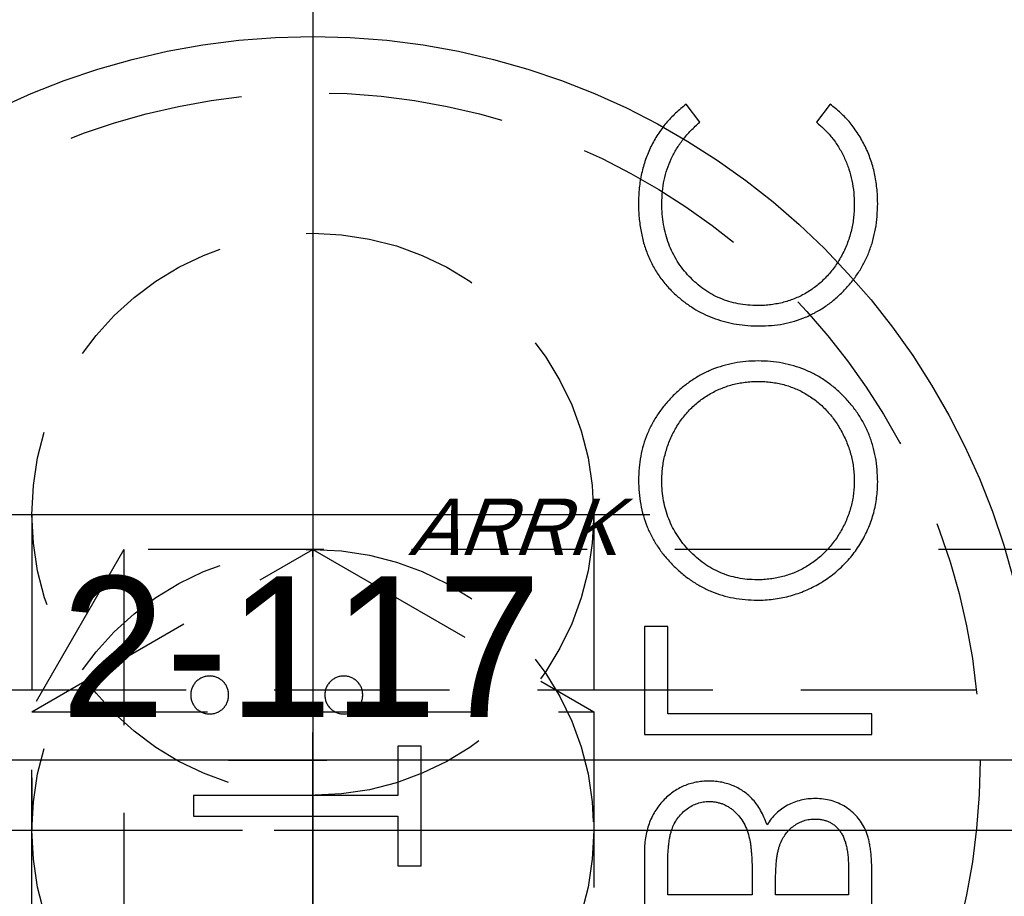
# Model space of a CAD drawing. Extents: x 2651 to 7771, y -1163 to 1075.
# Tile 235 of 256: x 4229 to 4243, y 518 to 530. Entities that reach past the tile are written whole.
import ezdxf

# ---------------------------------------------------------------- set-up
doc = ezdxf.new("R2010")
doc.units = 0
doc.header["$LTSCALE"] = 10
for name, pattern in [('CENTER', [2, 1.25, -0.25, 0.25, -0.25]), ('CNSCEN', [17, 15, -1, 0, -1]), ('CNSHID', [4, 3, -1]), ('HIDDEN', [0.375, 0.25, -0.125])]:
    doc.linetypes.add(name, pattern=pattern)
doc.layers.get('0').update_dxf_attribs({"linetype": 'CONTINUOUS'})
doc.layers.get('Defpoints').update_dxf_attribs({"linetype": 'CONTINUOUS'})
for name, color, linetype in [('1', 7, 'CONTINUOUS'), ('9', 3, 'CONTINUOUS'), ('COOL', 150, 'HIDDEN'), ('DIM', 3, 'CONTINUOUS'), ('WL1-HL', 4, 'CNSHID'), ('WOR1-CL', 1, 'CNSCEN'), ('WOR1-DL', 7, 'CONTINUOUS')]:
    doc.layers.add(name, color=color, linetype=linetype)
doc.styles.add('china', font='txt')
doc.styles.get("Standard").update_dxf_attribs({"font": 'romans.shx'})
doc.dimstyles.new('MM& INCH5', dxfattribs={"dimtxt": 5, "dimasz": 2.5, "dimexe": 1, "dimexo": 0.5, "dimtad": 0, "dimrnd": 1.38778e-17, "dimzin": 9, "dimdsep": 46, "dimtxsty": 'Standard', "dimblk": 'CLOSED', "dimcen": 0, "dimclrd": 3, "dimclre": 3, "dimclrt": 3, "dimazin": 2, "dimtfac": 0.75, "dimtofl": 0, "dimtmove": 0, "dimatfit": 3, "dimfxl": 0, "dimtolj": 1, "dimarcsym": 0})

# ---------------------------------------------------------------- blocks, each defined once
blk = doc.blocks.new('DSD')
at = {"layer": '1', "color": 7, "linetype": 'Continuous'}
for p, q in [((476.666, 489.2), (476.666, 488.568)), ((479.905, 488.324), (479.905, 489.2)), ((476.999, 488.909), (478.037, 488.909)), ((476.999, 488.515), (476.999, 488.909)), ((478.037, 488.909), (478.037, 488.714)), ((478.369, 488.909), (479.573, 488.909)), ((478.369, 488.716), (478.369, 488.909)), ((479.573, 488.909), (479.573, 488.495)), ((483.416, 488.494), (483.084, 488.494)), ((483.084, 488.494), (483.084, 486.792)), ((483.416, 487.788), (483.416, 488.494)), ((486.322, 487.788), (483.416, 487.788)), ((486.322, 487.497), (486.322, 487.788)), ((483.416, 486.792), (483.416, 487.497)), ((483.416, 487.497), (486.322, 487.497)), ((483.084, 486.792), (483.416, 486.792)), ((476.666, 486.626), (476.666, 486.335)), ((479.905, 486.626), (476.666, 486.626)), ((479.905, 485.089), (479.905, 486.626)), ((476.666, 486.335), (479.573, 486.335)), ((479.573, 486.335), (479.573, 485.089)), ((479.573, 485.089), (479.905, 485.089)), ((477.261, 477.657), (477.455, 477.912)), ((479.116, 477.912), (479.309, 477.657))]:
    blk.add_line(p, q, dxfattribs=at)
for points, knots in [([(478.037, 488.714), (478.036, 488.685), (478.036, 488.63), (478.033, 488.55), (478.028, 488.476), (478.022, 488.408), (478.013, 488.346), (478.002, 488.289), (477.99, 488.238), (477.97, 488.18), (477.94, 488.113), (477.895, 488.042), (477.84, 487.979), (477.777, 487.926), (477.708, 487.883), (477.633, 487.853), (477.555, 487.832), (477.502, 487.831), (477.475, 487.83)], [0, 0, 0, 0, 0.072301, 0.1397, 0.202289, 0.2606, 0.31319, 0.361739, 0.405706, 0.44554, 0.518832, 0.589778, 0.658867, 0.72843, 0.797283, 0.864815, 0.931364, 1, 1, 1, 1]), ([(478.407, 488.11), (478.404, 488.126), (478.397, 488.16), (478.39, 488.216), (478.383, 488.28), (478.378, 488.351), (478.373, 488.431), (478.371, 488.519), (478.369, 488.615), (478.369, 488.682), (478.369, 488.716)], [0, 0, 0, 0, 0.079306, 0.171953, 0.277057, 0.394731, 0.526177, 0.671345, 0.829285, 1, 1, 1, 1]), ([(476.666, 488.568), (476.667, 488.537), (476.667, 488.477), (476.672, 488.39), (476.678, 488.308), (476.689, 488.232), (476.702, 488.161), (476.717, 488.096), (476.736, 488.036), (476.765, 487.965), (476.809, 487.884), (476.874, 487.796), (476.953, 487.72), (477.042, 487.655), (477.14, 487.604), (477.245, 487.566), (477.355, 487.543), (477.431, 487.54), (477.469, 487.539)], [0, 0, 0, 0, 0.062594, 0.121323, 0.17668, 0.228365, 0.276868, 0.321879, 0.364099, 0.403356, 0.477968, 0.550535, 0.623584, 0.698175, 0.773354, 0.847281, 0.922818, 1, 1, 1, 1]), ([(477.475, 487.83), (477.457, 487.83), (477.422, 487.831), (477.37, 487.839), (477.322, 487.852), (477.276, 487.869), (477.234, 487.893), (477.194, 487.921), (477.158, 487.955), (477.124, 487.994), (477.095, 488.038), (477.068, 488.088), (477.047, 488.145), (477.029, 488.207), (477.016, 488.276), (477.005, 488.35), (477, 488.43), (476.999, 488.486), (476.999, 488.515)], [0, 0, 0, 0, 0.057003, 0.111818, 0.164402, 0.21587, 0.266841, 0.317479, 0.369902, 0.4234, 0.479718, 0.539241, 0.602431, 0.67103, 0.744485, 0.823454, 0.90874, 1, 1, 1, 1]), ([(479.573, 488.495), (479.572, 488.466), (479.572, 488.408), (479.57, 488.326), (479.564, 488.25), (479.556, 488.18), (479.548, 488.115), (479.536, 488.057), (479.523, 488.005), (479.502, 487.945), (479.47, 487.877), (479.422, 487.803), (479.364, 487.738), (479.297, 487.683), (479.225, 487.638), (479.148, 487.605), (479.068, 487.584), (479.013, 487.582), (478.986, 487.58)], [0, 0, 0, 0, 0.072502, 0.139739, 0.201795, 0.259822, 0.312206, 0.360773, 0.40454, 0.443698, 0.516841, 0.587874, 0.657965, 0.728969, 0.799308, 0.866636, 0.933116, 1, 1, 1, 1]), ([(478.986, 487.29), (479.017, 487.291), (479.08, 487.293), (479.171, 487.306), (479.258, 487.328), (479.342, 487.358), (479.422, 487.398), (479.499, 487.447), (479.571, 487.505), (479.64, 487.57), (479.702, 487.643), (479.757, 487.722), (479.802, 487.808), (479.84, 487.899), (479.869, 487.997), (479.89, 488.101), (479.903, 488.21), (479.904, 488.285), (479.905, 488.324)], [0, 0, 0, 0, 0.06116, 0.120335, 0.17818, 0.235235, 0.292683, 0.351186, 0.410457, 0.47172, 0.533761, 0.595739, 0.657888, 0.721295, 0.786823, 0.854686, 0.925478, 1, 1, 1, 1]), ([(478.986, 487.58), (478.969, 487.581), (478.935, 487.581), (478.885, 487.589), (478.836, 487.6), (478.79, 487.614), (478.745, 487.635), (478.702, 487.66), (478.66, 487.688), (478.607, 487.733), (478.546, 487.798), (478.486, 487.89), (478.438, 487.995), (478.418, 488.071), (478.407, 488.11)], [0, 0, 0, 0, 0.060287, 0.119602, 0.177503, 0.235143, 0.292133, 0.350871, 0.410098, 0.470732, 0.594829, 0.722579, 0.856691, 1, 1, 1, 1]), ([(477.469, 487.539), (477.505, 487.54), (477.575, 487.542), (477.678, 487.561), (477.776, 487.591), (477.868, 487.632), (477.953, 487.686), (478.032, 487.75), (478.1, 487.826), (478.138, 487.884), (478.158, 487.913)], [0, 0, 0, 0, 0.130569, 0.256581, 0.380552, 0.503623, 0.625739, 0.747549, 0.871766, 1, 1, 1, 1]), ([(478.158, 487.913), (478.172, 487.876), (478.199, 487.806), (478.247, 487.709), (478.299, 487.626), (478.356, 487.555), (478.417, 487.495), (478.483, 487.442), (478.556, 487.397), (478.634, 487.358), (478.717, 487.328), (478.803, 487.306), (478.893, 487.293), (478.955, 487.291), (478.986, 487.29)], [0, 0, 0, 0, 0.106057, 0.202914, 0.2903, 0.370223, 0.446384, 0.521397, 0.598291, 0.676142, 0.755529, 0.834887, 0.916646, 1, 1, 1, 1]), ([(484.184, 486.335), (484.166, 486.334), (484.131, 486.332), (484.081, 486.316), (484.034, 486.291), (483.993, 486.257), (483.958, 486.216), (483.933, 486.169), (483.917, 486.118), (483.915, 486.083), (483.914, 486.065)], [0, 0, 0, 0, 0.126257, 0.249407, 0.371465, 0.498805, 0.627129, 0.750535, 0.872218, 1, 1, 1, 1]), ([(484.454, 486.065), (484.453, 486.083), (484.451, 486.118), (484.436, 486.169), (484.411, 486.216), (484.377, 486.257), (484.336, 486.291), (484.289, 486.316), (484.238, 486.332), (484.202, 486.334), (484.184, 486.335)], [0, 0, 0, 0, 0.127574, 0.248624, 0.371829, 0.498962, 0.626095, 0.747954, 0.870903, 1, 1, 1, 1]), ([(486.094, 486.335), (486.076, 486.334), (486.04, 486.332), (485.989, 486.316), (485.943, 486.291), (485.902, 486.257), (485.867, 486.216), (485.842, 486.169), (485.827, 486.118), (485.825, 486.083), (485.824, 486.065)], [0, 0, 0, 0, 0.129097, 0.252046, 0.373905, 0.501038, 0.628171, 0.751376, 0.872426, 1, 1, 1, 1]), ([(486.364, 486.065), (486.363, 486.083), (486.361, 486.118), (486.345, 486.169), (486.32, 486.216), (486.286, 486.257), (486.244, 486.291), (486.198, 486.317), (486.147, 486.332), (486.112, 486.334), (486.094, 486.335)], [0, 0, 0, 0, 0.127757, 0.249414, 0.372796, 0.500111, 0.62861, 0.750643, 0.873768, 1, 1, 1, 1]), ([(483.914, 486.065), (483.915, 486.047), (483.918, 486.012), (483.932, 485.961), (483.958, 485.914), (483.992, 485.873), (484.033, 485.839), (484.079, 485.813), (484.13, 485.798), (484.166, 485.796), (484.184, 485.795)], [0, 0, 0, 0, 0.127519, 0.249986, 0.371792, 0.49887, 0.625948, 0.748492, 0.870959, 1, 1, 1, 1]), ([(484.184, 485.795), (484.202, 485.796), (484.238, 485.798), (484.29, 485.813), (484.335, 485.839), (484.377, 485.873), (484.411, 485.914), (484.437, 485.961), (484.451, 486.012), (484.453, 486.047), (484.454, 486.065)], [0, 0, 0, 0, 0.129041, 0.251508, 0.374052, 0.50113, 0.628208, 0.750014, 0.872481, 1, 1, 1, 1]), ([(485.824, 486.065), (485.825, 486.047), (485.827, 486.012), (485.842, 485.961), (485.867, 485.914), (485.902, 485.873), (485.943, 485.839), (485.989, 485.813), (486.04, 485.798), (486.076, 485.796), (486.094, 485.795)], [0, 0, 0, 0, 0.127519, 0.249986, 0.371792, 0.49887, 0.625948, 0.748492, 0.870959, 1, 1, 1, 1]), ([(486.094, 485.795), (486.112, 485.796), (486.147, 485.798), (486.198, 485.813), (486.244, 485.839), (486.286, 485.873), (486.32, 485.914), (486.346, 485.961), (486.361, 486.012), (486.363, 486.047), (486.364, 486.065)], [0, 0, 0, 0, 0.126178, 0.248821, 0.37154, 0.499984, 0.627244, 0.749226, 0.872298, 1, 1, 1, 1]), ([(478.3, 484.716), (478.261, 484.715), (478.185, 484.714), (478.071, 484.702), (477.959, 484.685), (477.85, 484.661), (477.742, 484.628), (477.637, 484.59), (477.534, 484.544), (477.433, 484.492), (477.336, 484.433), (477.245, 484.368), (477.158, 484.3), (477.078, 484.225), (477.002, 484.146), (476.932, 484.061), (476.867, 483.971), (476.808, 483.877), (476.755, 483.779), (476.71, 483.678), (476.67, 483.576), (476.639, 483.471), (476.614, 483.365), (476.597, 483.256), (476.585, 483.146), (476.584, 483.072), (476.583, 483.034)], [0, 0, 0, 0, 0.043209, 0.085873, 0.12812, 0.170152, 0.211918, 0.253753, 0.296006, 0.338443, 0.381015, 0.42282, 0.464089, 0.505126, 0.545975, 0.586985, 0.628339, 0.670084, 0.711992, 0.753039, 0.794049, 0.834886, 0.875498, 0.916547, 0.958004, 1, 1, 1, 1]), ([(479.988, 483.008), (479.987, 483.067), (479.984, 483.183), (479.96, 483.352), (479.922, 483.515), (479.867, 483.671), (479.798, 483.82), (479.712, 483.962), (479.611, 484.097), (479.496, 484.223), (479.371, 484.338), (479.237, 484.439), (479.097, 484.524), (478.95, 484.594), (478.797, 484.649), (478.637, 484.687), (478.47, 484.711), (478.357, 484.714), (478.3, 484.716)], [0, 0, 0, 0, 0.065819, 0.129747, 0.192072, 0.253459, 0.31457, 0.37628, 0.439026, 0.503267, 0.567493, 0.629705, 0.691, 0.751452, 0.812004, 0.87315, 0.935635, 1, 1, 1, 1]), ([(476.916, 483.02), (476.916, 483.051), (476.917, 483.112), (476.927, 483.203), (476.941, 483.292), (476.96, 483.381), (476.988, 483.468), (477.019, 483.554), (477.057, 483.639), (477.1, 483.722), (477.148, 483.802), (477.201, 483.878), (477.257, 483.95), (477.318, 484.017), (477.382, 484.079), (477.45, 484.138), (477.523, 484.191), (477.599, 484.24), (477.679, 484.283), (477.76, 484.322), (477.845, 484.353), (477.931, 484.379), (478.02, 484.4), (478.111, 484.414), (478.204, 484.424), (478.267, 484.425), (478.299, 484.425)], [0, 0, 0, 0, 0.042023, 0.083645, 0.124984, 0.166247, 0.207702, 0.249631, 0.291742, 0.334743, 0.37746, 0.419556, 0.461044, 0.502096, 0.542891, 0.583801, 0.624864, 0.666225, 0.707399, 0.748557, 0.789655, 0.83074, 0.87207, 0.913993, 0.956498, 1, 1, 1, 1]), ([(478.299, 484.425), (478.345, 484.424), (478.438, 484.422), (478.572, 484.401), (478.702, 484.37), (478.826, 484.324), (478.944, 484.266), (479.057, 484.195), (479.164, 484.11), (479.264, 484.014), (479.356, 483.91), (479.436, 483.798), (479.504, 483.682), (479.559, 483.559), (479.603, 483.432), (479.633, 483.299), (479.653, 483.161), (479.655, 483.067), (479.656, 483.02)], [0, 0, 0, 0, 0.064504, 0.126899, 0.187747, 0.24815, 0.308586, 0.369583, 0.431827, 0.49618, 0.560668, 0.623504, 0.68526, 0.746537, 0.808327, 0.870486, 0.934317, 1, 1, 1, 1]), ([(476.583, 483.034), (476.585, 482.974), (476.588, 482.856), (476.611, 482.683), (476.65, 482.518), (476.703, 482.359), (476.773, 482.209), (476.858, 482.066), (476.958, 481.93), (477.073, 481.804), (477.199, 481.689), (477.332, 481.587), (477.474, 481.502), (477.622, 481.432), (477.777, 481.377), (477.94, 481.34), (478.11, 481.315), (478.226, 481.312), (478.284, 481.311)], [0, 0, 0, 0, 0.06657, 0.130749, 0.193413, 0.254989, 0.316114, 0.377262, 0.439401, 0.502971, 0.566525, 0.628231, 0.689091, 0.749345, 0.81017, 0.87161, 0.934869, 1, 1, 1, 1]), ([(478.284, 481.602), (478.252, 481.602), (478.19, 481.603), (478.098, 481.613), (478.008, 481.627), (477.921, 481.647), (477.835, 481.673), (477.753, 481.705), (477.672, 481.742), (477.594, 481.786), (477.519, 481.834), (477.447, 481.888), (477.38, 481.946), (477.315, 482.009), (477.256, 482.076), (477.2, 482.149), (477.148, 482.226), (477.1, 482.307), (477.057, 482.391), (477.019, 482.477), (476.988, 482.565), (476.96, 482.653), (476.941, 482.743), (476.927, 482.834), (476.917, 482.927), (476.916, 482.989), (476.916, 483.02)], [0, 0, 0, 0, 0.042915, 0.08513, 0.126473, 0.167453, 0.207976, 0.248249, 0.28875, 0.32967, 0.370537, 0.411129, 0.451819, 0.492406, 0.533486, 0.575263, 0.617441, 0.660672, 0.70394, 0.746868, 0.789079, 0.831104, 0.873238, 0.915166, 0.957381, 1, 1, 1, 1]), ([(479.656, 483.02), (479.655, 482.988), (479.655, 482.924), (479.646, 482.83), (479.632, 482.737), (479.611, 482.646), (479.586, 482.557), (479.556, 482.47), (479.518, 482.385), (479.477, 482.301), (479.429, 482.221), (479.378, 482.145), (479.322, 482.074), (479.262, 482.007), (479.198, 481.945), (479.13, 481.887), (479.058, 481.834), (478.982, 481.786), (478.902, 481.742), (478.82, 481.705), (478.736, 481.673), (478.65, 481.647), (478.561, 481.627), (478.471, 481.613), (478.378, 481.603), (478.315, 481.602), (478.284, 481.602)], [0, 0, 0, 0, 0.043633, 0.086538, 0.129177, 0.171436, 0.213416, 0.255266, 0.297369, 0.339941, 0.382347, 0.423953, 0.464871, 0.505572, 0.546003, 0.586568, 0.627065, 0.668271, 0.709549, 0.750428, 0.791096, 0.832027, 0.873136, 0.914611, 0.956956, 1, 1, 1, 1]), ([(478.284, 481.311), (478.343, 481.312), (478.457, 481.315), (478.626, 481.34), (478.788, 481.378), (478.943, 481.432), (479.092, 481.501), (479.233, 481.587), (479.368, 481.688), (479.494, 481.803), (479.61, 481.928), (479.711, 482.063), (479.797, 482.203), (479.866, 482.351), (479.922, 482.506), (479.959, 482.667), (479.984, 482.835), (479.987, 482.95), (479.988, 483.008)], [0, 0, 0, 0, 0.065227, 0.128569, 0.19032, 0.251378, 0.312388, 0.373789, 0.436431, 0.500567, 0.564687, 0.627136, 0.688455, 0.749246, 0.810155, 0.871671, 0.934773, 1, 1, 1, 1]), ([(478.267, 480.813), (478.209, 480.811), (478.094, 480.809), (477.926, 480.785), (477.765, 480.746), (477.611, 480.691), (477.464, 480.621), (477.324, 480.535), (477.191, 480.434), (477.067, 480.318), (476.954, 480.19), (476.854, 480.054), (476.771, 479.909), (476.702, 479.757), (476.648, 479.596), (476.611, 479.428), (476.588, 479.252), (476.585, 479.131), (476.583, 479.07)], [0, 0, 0, 0, 0.064558, 0.127014, 0.187955, 0.248014, 0.307748, 0.368235, 0.42947, 0.492743, 0.556258, 0.618217, 0.679655, 0.741246, 0.803415, 0.866815, 0.932328, 1, 1, 1, 1]), ([(479.422, 480.402), (479.381, 480.435), (479.301, 480.5), (479.171, 480.584), (479.036, 480.655), (478.894, 480.713), (478.746, 480.758), (478.592, 480.789), (478.431, 480.809), (478.322, 480.812), (478.267, 480.813)], [0, 0, 0, 0, 0.124329, 0.247156, 0.36878, 0.490734, 0.613614, 0.738958, 0.867311, 1, 1, 1, 1]), ([(476.916, 479.088), (476.916, 479.121), (476.917, 479.186), (476.927, 479.281), (476.94, 479.376), (476.961, 479.468), (476.987, 479.558), (477.018, 479.647), (477.056, 479.733), (477.098, 479.818), (477.146, 479.899), (477.198, 479.976), (477.254, 480.048), (477.314, 480.116), (477.377, 480.179), (477.445, 480.237), (477.517, 480.29), (477.592, 480.339), (477.671, 480.383), (477.752, 480.419), (477.835, 480.451), (477.922, 480.477), (478.01, 480.497), (478.101, 480.511), (478.194, 480.521), (478.257, 480.522), (478.289, 480.522)], [0, 0, 0, 0, 0.043955, 0.087502, 0.130463, 0.172752, 0.215403, 0.25765, 0.300153, 0.343121, 0.385925, 0.427686, 0.468818, 0.509492, 0.549883, 0.58998, 0.630405, 0.670869, 0.711384, 0.751627, 0.791776, 0.832459, 0.873319, 0.914543, 0.956924, 1, 1, 1, 1]), ([(478.289, 480.522), (478.337, 480.521), (478.431, 480.519), (478.568, 480.498), (478.7, 480.467), (478.826, 480.421), (478.946, 480.364), (479.059, 480.291), (479.167, 480.207), (479.266, 480.111), (479.358, 480.005), (479.438, 479.891), (479.505, 479.77), (479.56, 479.643), (479.603, 479.509), (479.633, 479.368), (479.653, 479.221), (479.655, 479.12), (479.656, 479.068)], [0, 0, 0, 0, 0.064323, 0.12629, 0.186726, 0.246146, 0.305576, 0.365429, 0.426326, 0.48884, 0.551725, 0.613919, 0.675484, 0.737334, 0.800229, 0.864502, 0.931041, 1, 1, 1, 1]), ([(479.988, 479.066), (479.988, 479.101), (479.987, 479.17), (479.98, 479.272), (479.969, 479.371), (479.953, 479.467), (479.934, 479.56), (479.909, 479.651), (479.881, 479.739), (479.847, 479.824), (479.81, 479.906), (479.768, 479.985), (479.721, 480.062), (479.67, 480.136), (479.615, 480.207), (479.555, 480.275), (479.491, 480.341), (479.445, 480.382), (479.422, 480.402)], [0, 0, 0, 0, 0.069663, 0.13775, 0.203917, 0.26878, 0.332414, 0.394754, 0.45618, 0.516996, 0.577396, 0.637198, 0.696999, 0.756756, 0.816554, 0.876948, 0.938132, 1, 1, 1, 1]), ([(476.583, 479.07), (476.584, 479.033), (476.585, 478.959), (476.593, 478.851), (476.608, 478.744), (476.627, 478.641), (476.652, 478.54), (476.683, 478.442), (476.719, 478.347), (476.761, 478.255), (476.808, 478.166), (476.859, 478.081), (476.915, 478), (476.974, 477.922), (477.04, 477.85), (477.108, 477.781), (477.182, 477.717), (477.235, 477.677), (477.261, 477.657)], [0, 0, 0, 0, 0.068548, 0.135683, 0.201215, 0.265682, 0.329267, 0.392395, 0.45507, 0.517127, 0.57879, 0.63974, 0.700192, 0.759806, 0.819628, 0.879355, 0.939512, 1, 1, 1, 1]), ([(477.455, 477.912), (477.434, 477.93), (477.391, 477.966), (477.33, 478.024), (477.274, 478.084), (477.221, 478.147), (477.173, 478.213), (477.129, 478.282), (477.089, 478.353), (477.04, 478.452), (476.99, 478.581), (476.947, 478.744), (476.92, 478.914), (476.917, 479.03), (476.916, 479.088)], [0, 0, 0, 0, 0.063163, 0.125475, 0.187121, 0.248294, 0.309295, 0.36985, 0.430973, 0.492456, 0.616148, 0.740844, 0.868183, 1, 1, 1, 1]), ([(479.656, 479.068), (479.654, 479.012), (479.651, 478.901), (479.625, 478.737), (479.583, 478.581), (479.524, 478.432), (479.447, 478.29), (479.354, 478.155), (479.243, 478.028), (479.159, 477.951), (479.116, 477.912)], [0, 0, 0, 0, 0.128515, 0.252949, 0.374755, 0.49594, 0.617181, 0.740909, 0.867811, 1, 1, 1, 1]), ([(479.309, 477.657), (479.335, 477.678), (479.388, 477.719), (479.462, 477.785), (479.532, 477.854), (479.597, 477.928), (479.658, 478.005), (479.714, 478.087), (479.765, 478.172), (479.812, 478.26), (479.853, 478.351), (479.889, 478.446), (479.92, 478.543), (479.945, 478.642), (479.965, 478.745), (479.978, 478.849), (479.987, 478.957), (479.988, 479.03), (479.988, 479.066)], [0, 0, 0, 0, 0.061674, 0.123053, 0.183475, 0.243727, 0.304279, 0.364863, 0.425946, 0.487391, 0.54922, 0.611144, 0.673529, 0.736961, 0.800785, 0.866013, 0.932101, 1, 1, 1, 1])]:
    blk.add_open_spline(points, degree=3, knots=knots, dxfattribs=at)
blk = doc.blocks.new('*D116')
at = {"layer": 'Defpoints', "color": 0}
for p in [(4278.684, 927.642), (4278.684, 906.842), (4171.684, 387.642)]:
    blk.add_point(p, dxfattribs=at)
at = {"layer": 'DIM', "color": 3, "lineweight": -2}
blk.add_line((4278.684, 907.342), (4278.684, 927.642), dxfattribs=at)
at = {"layer": 'DIM', "color": 3, "insert": (4278.684, 950.648), "char_height": 5, "attachment_point": 5, "rotation": 90}
blk.add_mtext('\\A1;107 [4.213]', dxfattribs=at)
blk = doc.blocks.new('_Closed')
at = {"color": 0, "linetype": 'ByBlock', "lineweight": -2}
for p, q in [((-1, 0.1667), (0, 0)), ((-1, 0.1667), (-1, -0.1667)), ((0, 0), (-1, -0.1667)), ((0, 0), (-1, 0))]:
    blk.add_line(p, q, dxfattribs=at)
blk = doc.blocks.new('*D117')
at = {"layer": 'Defpoints', "color": 0}
for p in [(4291.684, 927.642), (4291.684, 912.642), (4171.684, 387.642)]:
    blk.add_point(p, dxfattribs=at)
at = {"layer": 'DIM', "color": 3, "lineweight": -2}
blk.add_line((4291.684, 913.142), (4291.684, 927.642), dxfattribs=at)
at = {"layer": 'DIM', "color": 3, "insert": (4291.684, 950.648), "char_height": 5, "attachment_point": 5, "rotation": 90}
blk.add_mtext('\\A1;120 [4.724]', dxfattribs=at)
blk = doc.blocks.new('*D118')
at = {"layer": 'Defpoints', "color": 0}
for p in [(4368.684, 927.642), (4368.684, 892.822), (4171.684, 387.642)]:
    blk.add_point(p, dxfattribs=at)
at = {"layer": 'DIM', "color": 3, "lineweight": -2}
blk.add_line((4368.684, 893.322), (4368.684, 927.642), dxfattribs=at)
at = {"layer": 'DIM', "color": 3, "insert": (4368.684, 950.648), "char_height": 5, "attachment_point": 5, "rotation": 90}
blk.add_mtext('\\A1;197 [7.756]', dxfattribs=at)
blk = doc.blocks.new('*D119')
at = {"layer": 'Defpoints', "color": 0}
for p in [(4376.684, 927.642), (4371.684, 807.17), (4171.684, 387.642)]:
    blk.add_point(p, dxfattribs=at)
at = {"layer": 'DIM', "color": 3, "lineweight": -2}
for p, q in [((4376.684, 922.642), (4376.684, 927.642)), ((4371.684, 917.642), (4376.684, 922.642)), ((4371.684, 807.67), (4371.684, 917.642))]:
    blk.add_line(p, q, dxfattribs=at)
at = {"layer": 'DIM', "color": 3, "insert": (4376.684, 951.005), "char_height": 5, "attachment_point": 5, "rotation": 90}
blk.add_mtext('\\A1;200 [7.874]', dxfattribs=at)
blk = doc.blocks.new('*D120')
at = {"layer": 'Defpoints', "color": 0}
for p in [(4411.684, 927.642), (4411.684, 912.642), (4171.684, 387.642)]:
    blk.add_point(p, dxfattribs=at)
at = {"layer": 'DIM', "color": 3, "lineweight": -2}
blk.add_line((4411.684, 913.142), (4411.684, 927.642), dxfattribs=at)
at = {"layer": 'DIM', "color": 3, "insert": (4411.684, 951.005), "char_height": 5, "attachment_point": 5, "rotation": 90}
blk.add_mtext('\\A1;240 [9.449]', dxfattribs=at)
blk = doc.blocks.new('*D121')
at = {"layer": 'Defpoints', "color": 0}
for p in [(4446.684, 927.642), (4446.684, 910.642), (4171.684, 387.642)]:
    blk.add_point(p, dxfattribs=at)
at = {"layer": 'DIM', "color": 3, "lineweight": -2}
blk.add_line((4446.684, 911.142), (4446.684, 927.642), dxfattribs=at)
at = {"layer": 'DIM', "color": 3, "insert": (4446.684, 953.386), "char_height": 5, "attachment_point": 5, "rotation": 90}
blk.add_mtext('\\A1;275 [10.827]', dxfattribs=at)
blk = doc.blocks.new('*D158')
at = {"layer": 'Defpoints', "color": 0}
for p in [(4247.884, 927.642), (4247.884, 766.102), (4171.684, 387.642)]:
    blk.add_point(p, dxfattribs=at)
at = {"layer": 'DIM', "color": 3, "lineweight": -2}
blk.add_line((4247.884, 766.602), (4247.884, 927.642), dxfattribs=at)
at = {"layer": 'DIM', "color": 3, "insert": (4247.884, 943.862), "char_height": 5, "attachment_point": 5, "rotation": 90}
blk.add_mtext('\\A1;76.2 [3]', dxfattribs=at)
blk = doc.blocks.new('*D159')
at = {"layer": 'Defpoints', "color": 0}
for p in [(4239.884, 927.642), (4246.684, 860.062), (4171.684, 387.642)]:
    blk.add_point(p, dxfattribs=at)
at = {"layer": 'DIM', "color": 3, "lineweight": -2}
for p, q in [((4239.884, 922.642), (4239.884, 927.642)), ((4246.684, 917.642), (4239.884, 922.642)), ((4246.684, 860.562), (4246.684, 917.642))]:
    blk.add_line(p, q, dxfattribs=at)
at = {"layer": 'DIM', "color": 3, "insert": (4239.884, 948.624), "char_height": 5, "attachment_point": 5, "rotation": 90}
blk.add_mtext('\\A1;75 [2.953]', dxfattribs=at)
blk = doc.blocks.new('*D160')
at = {"layer": 'Defpoints', "color": 0}
for p in [(4381.212, 797.642), (4473.321, 797.642), (4171.684, 387.642)]:
    blk.add_point(p, dxfattribs=at)
at = {"layer": 'DIM', "color": 3, "lineweight": -2}
blk.add_line((4381.712, 797.642), (4473.321, 797.642), dxfattribs=at)
at = {"layer": 'DIM', "color": 3, "insert": (4499.065, 797.642), "char_height": 5, "attachment_point": 5}
blk.add_mtext('\\A1;410 [16.142]', dxfattribs=at)
blk = doc.blocks.new('*D161')
at = {"layer": 'Defpoints', "color": 0}
for p in [(4274.104, 832.642), (4473.321, 832.642), (4171.684, 387.642)]:
    blk.add_point(p, dxfattribs=at)
at = {"layer": 'DIM', "color": 3, "lineweight": -2}
blk.add_line((4274.604, 832.642), (4473.321, 832.642), dxfattribs=at)
at = {"layer": 'DIM', "color": 3, "insert": (4496.684, 832.642), "char_height": 5, "attachment_point": 5}
blk.add_mtext('\\A1;445 [17.52]', dxfattribs=at)
blk = doc.blocks.new('*D162')
at = {"layer": 'Defpoints', "color": 0}
for p in [(4271.924, 879.642), (4485.526, 879.642), (4171.684, 387.642)]:
    blk.add_point(p, dxfattribs=at)
at = {"layer": 'DIM', "color": 3, "lineweight": -2}
blk.add_line((4272.424, 879.642), (4485.526, 879.642), dxfattribs=at)
at = {"layer": 'DIM', "color": 3, "insert": (4508.889, 879.642), "char_height": 5, "attachment_point": 5}
blk.add_mtext('\\A1;492 [19.37]', dxfattribs=at)
blk = doc.blocks.new('*D163')
at = {"layer": 'Defpoints', "color": 0}
for p in [(4285.884, 899.642), (4485.526, 899.642), (4171.684, 387.642)]:
    blk.add_point(p, dxfattribs=at)
at = {"layer": 'DIM', "color": 3, "lineweight": -2}
blk.add_line((4286.384, 899.642), (4485.526, 899.642), dxfattribs=at)
at = {"layer": 'DIM', "color": 3, "insert": (4511.27, 899.642), "char_height": 5, "attachment_point": 5}
blk.add_mtext('\\A1;512 [20.157]', dxfattribs=at)
blk = doc.blocks.new('*D164')
at = {"layer": 'Defpoints', "color": 0}
for p in [(4266.934, 743.242), (4473.321, 743.242), (4171.684, 387.642)]:
    blk.add_point(p, dxfattribs=at)
at = {"layer": 'DIM', "color": 3, "lineweight": -2}
blk.add_line((4267.434, 743.242), (4473.321, 743.242), dxfattribs=at)
at = {"layer": 'DIM', "color": 3, "insert": (4494.303, 743.242), "char_height": 5, "attachment_point": 5}
blk.add_mtext('\\A1;355.6 [14]', dxfattribs=at)
blk = doc.blocks.new('*D165')
at = {"layer": 'Defpoints', "color": 0}
for p in [(4446.684, 762.642), (4473.321, 762.642), (4171.684, 387.642)]:
    blk.add_point(p, dxfattribs=at)
at = {"layer": 'DIM', "color": 3, "lineweight": -2}
blk.add_line((4447.184, 762.642), (4473.321, 762.642), dxfattribs=at)
at = {"layer": 'DIM', "color": 3, "insert": (4499.065, 762.642), "char_height": 5, "attachment_point": 5}
blk.add_mtext('\\A1;375 [14.764]', dxfattribs=at)
blk = doc.blocks.new('*D166')
at = {"layer": 'Defpoints', "color": 0}
for p in [(4446.684, 719.642), (4473.321, 719.642), (4171.684, 387.642)]:
    blk.add_point(p, dxfattribs=at)
at = {"layer": 'DIM', "color": 3, "lineweight": -2}
blk.add_line((4447.184, 719.642), (4473.321, 719.642), dxfattribs=at)
at = {"layer": 'DIM', "color": 3, "insert": (4499.065, 719.642), "char_height": 5, "attachment_point": 5}
blk.add_mtext('\\A1;332 [13.071]', dxfattribs=at)
blk = doc.blocks.new('*D167')
at = {"layer": 'Defpoints', "color": 0}
for p in [(4445.644, 592.642), (4473.321, 592.642), (4171.684, 387.642)]:
    blk.add_point(p, dxfattribs=at)
at = {"layer": 'DIM', "color": 3, "lineweight": -2}
blk.add_line((4446.144, 592.642), (4473.321, 592.642), dxfattribs=at)
at = {"layer": 'DIM', "color": 3, "insert": (4496.684, 592.642), "char_height": 5, "attachment_point": 5}
blk.add_mtext('\\A1;205 [8.071]', dxfattribs=at)
blk = doc.blocks.new('*D168')
at = {"layer": 'Defpoints', "color": 0}
for p in [(4245.344, 590.842), (4473.321, 584.642), (4171.684, 387.642)]:
    blk.add_point(p, dxfattribs=at)
at = {"layer": 'DIM', "color": 3, "lineweight": -2}
for p, q in [((4245.844, 590.842), (4463.321, 590.842)), ((4463.321, 590.842), (4468.321, 584.642)), ((4468.321, 584.642), (4473.321, 584.642))]:
    blk.add_line(p, q, dxfattribs=at)
at = {"layer": 'DIM', "color": 3, "insert": (4491.922, 584.642), "char_height": 5, "attachment_point": 5}
blk.add_mtext('\\A1;203.2 [8]', dxfattribs=at)
blk = doc.blocks.new('*D169')
at = {"layer": 'Defpoints', "color": 0}
for p in [(4446.684, 612.642), (4473.321, 612.642), (4171.684, 387.642)]:
    blk.add_point(p, dxfattribs=at)
at = {"layer": 'DIM', "color": 3, "lineweight": -2}
blk.add_line((4447.184, 612.642), (4473.321, 612.642), dxfattribs=at)
at = {"layer": 'DIM', "color": 3, "insert": (4496.684, 612.642), "char_height": 5, "attachment_point": 5}
blk.add_mtext('\\A1;225 [8.858]', dxfattribs=at)
blk = doc.blocks.new('*D170')
at = {"layer": 'Defpoints', "color": 0}
for p in [(4446.684, 655.642), (4473.321, 655.642), (4171.684, 387.642)]:
    blk.add_point(p, dxfattribs=at)
at = {"layer": 'DIM', "color": 3, "lineweight": -2}
blk.add_line((4447.184, 655.642), (4473.321, 655.642), dxfattribs=at)
at = {"layer": 'DIM', "color": 3, "insert": (4499.065, 655.642), "char_height": 5, "attachment_point": 5}
blk.add_mtext('\\A1;268 [10.551]', dxfattribs=at)
blk = doc.blocks.new('*D171')
at = {"layer": 'Defpoints', "color": 0}
for p in [(4446.684, 562.642), (4473.321, 562.642), (4171.684, 387.642)]:
    blk.add_point(p, dxfattribs=at)
at = {"layer": 'DIM', "color": 3, "lineweight": -2}
blk.add_line((4447.184, 562.642), (4473.321, 562.642), dxfattribs=at)
at = {"layer": 'DIM', "color": 3, "insert": (4493.946, 562.642), "char_height": 5, "attachment_point": 5}
blk.add_mtext('\\A1;175 [6.89]', dxfattribs=at)
blk = doc.blocks.new('*D172')
at = {"layer": 'Defpoints', "color": 0}
for p in [(4446.684, 519.642), (4473.321, 519.642), (4171.684, 387.642)]:
    blk.add_point(p, dxfattribs=at)
at = {"layer": 'DIM', "color": 3, "lineweight": -2}
blk.add_line((4447.184, 519.642), (4473.321, 519.642), dxfattribs=at)
at = {"layer": 'DIM', "color": 3, "insert": (4496.327, 519.642), "char_height": 5, "attachment_point": 5}
blk.add_mtext('\\A1;132 [5.197]', dxfattribs=at)
blk = doc.blocks.new('*D190')
at = {"layer": 'Defpoints', "color": 0}
for p in [(4401.864, 859.642), (4485.526, 859.642), (4171.684, 387.642)]:
    blk.add_point(p, dxfattribs=at)
at = {"layer": 'DIM', "color": 3, "lineweight": -2}
blk.add_line((4402.364, 859.642), (4485.526, 859.642), dxfattribs=at)
at = {"layer": 'DIM', "color": 3, "insert": (4511.27, 859.642), "char_height": 5, "attachment_point": 5}
blk.add_mtext('\\A1;472 [18.583]', dxfattribs=at)
blk = doc.blocks.new('117')
at = {"layer": 'WL1-HL'}
for radius in [13.87, 10.3]:
    blk.add_circle((254.95, 1693.104), radius, dxfattribs=at)
at = {"layer": 'WOR1-CL'}
for p, q in [((254.95, 1707.474), (254.95, 1678.734)), ((269.32, 1693.104), (240.58, 1693.104))]:
    blk.add_line(p, q, dxfattribs=at)
at = {"layer": '9', "style": 'china'}
blk.add_text('2-117', height=2, dxfattribs=at).set_placement((251.365, 1693.722))
at = {"layer": 'WOR1-DL', "style": 'china', "oblique": 20}
blk.add_text('ARRK', height=0.8, dxfattribs=at).set_placement((256.305, 1696.027))
blk = doc.blocks.new('A$C257357D5')
at = {"layer": 'COOL', "color": 1, "linetype": 'CENTER'}
for p, q in [((56.2, 35.5), (65.8, 35.5)), ((61, -60.106), (61, 35)), ((59.8, 32), (61.2, 32)), ((275, 31), (58.88, 31)), ((275, 31), (58.88, 31))]:
    blk.add_line(p, q, dxfattribs=at)
at = {"layer": 'COOL'}
for p, q in [((57, 35.5), (57, 31)), ((65, 35.5), (65, 31)), ((58.309, 35), (58.309, 27)), ((70.447, 33), (51.553, 33)), ((57, 32.691), (65, 32.691)), ((70.447, 31), (51.553, 31))]:
    blk.add_line(p, q, dxfattribs=at)
for points in [[(237.406, 35), (58.309, 35), (56, 31), (58.309, 27), (237.406, 27)], [(57, -49.388), (57, 32.691), (61, 35), (65, 32.691), (65, -49.388)]]:
    blk.add_lwpolyline(points, dxfattribs=at)
for centre, radius in [((61, 32), 9.5), ((61, 35.5), 4), ((61, 31), 4)]:
    blk.add_circle(centre, radius, dxfattribs=at)
blk.add_blockref('117', (-193.95, -1661.104), dxfattribs=at)

msp = doc.modelspace()

# ---------------------------------------------------------------- block references
at = {"layer": 'DIM', "rotation": 180}
msp.add_blockref('DSD', (4717.309, 1006.636), dxfattribs=at)
at = {"layer": 'DIM'}
msp.add_blockref('A$C257357D5', (4171.684, 487.642), dxfattribs=at)

# ---------------------------------------------------------------- dimensions: what is measured, and where the dimension line sits
for feature_location, offset, dtype, picture, middle in [((4446.684, 910.642), (0, 17), 1, '*D121', (4446.684, 953.386)), ((4371.684, 807.17), (5, 120.472), 1, '*D119', (4376.684, 951.005)), ((4411.684, 912.642), (0, 15), 1, '*D120', (4411.684, 951.005)), ((4278.684, 906.842), (0, 20.8), 1, '*D116', (4278.684, 950.648)), ((4291.684, 912.642), (0, 15), 1, '*D117', (4291.684, 950.648)), ((4368.684, 892.822), (0, 34.82), 1, '*D118', (4368.684, 950.648)), ((4246.684, 860.062), (-6.8, 67.58), 1, '*D159', (4239.884, 948.624)), ((4247.884, 766.102), (0, 161.54), 1, '*D158', (4247.884, 943.862)), ((4285.884, 899.642), (199.642, 0), 0, '*D163', (4511.27, 899.642)), ((4271.924, 879.642), (213.602, 0), 0, '*D162', (4508.889, 879.642)), ((4401.864, 859.642), (83.662, 0), 0, '*D190', (4511.27, 859.642)), ((4274.104, 832.642), (199.217, 0), 0, '*D161', (4496.684, 832.642)), ((4381.212, 797.642), (92.109, 0), 0, '*D160', (4499.065, 797.642)), ((4446.684, 762.642), (26.637, 0), 0, '*D165', (4499.065, 762.642)), ((4266.934, 743.242), (206.387, 0), 0, '*D164', (4494.303, 743.242)), ((4446.684, 719.642), (26.637, 0), 0, '*D166', (4499.065, 719.642)), ((4446.684, 655.642), (26.637, 0), 0, '*D170', (4499.065, 655.642)), ((4446.684, 612.642), (26.637, 0), 0, '*D169', (4496.684, 612.642)), ((4445.644, 592.642), (27.677, 0), 0, '*D167', (4496.684, 592.642)), ((4245.344, 590.842), (227.977, -6.2), 0, '*D168', (4491.922, 584.642)), ((4446.684, 562.642), (26.637, 0), 0, '*D171', (4493.946, 562.642)), ((4446.684, 519.642), (26.637, 0), 0, '*D172', (4496.327, 519.642))]:
    dim = msp.add_ordinate_dim(feature_location=feature_location, offset=offset, dtype=dtype, origin=(4171.684, 387.642), dimstyle='MM& INCH5', dxfattribs=at)
    dim.commit()
    dim.dimension.update_dxf_attribs({"geometry": picture, "text_midpoint": middle})

doc.saveas('drawing.dxf')
